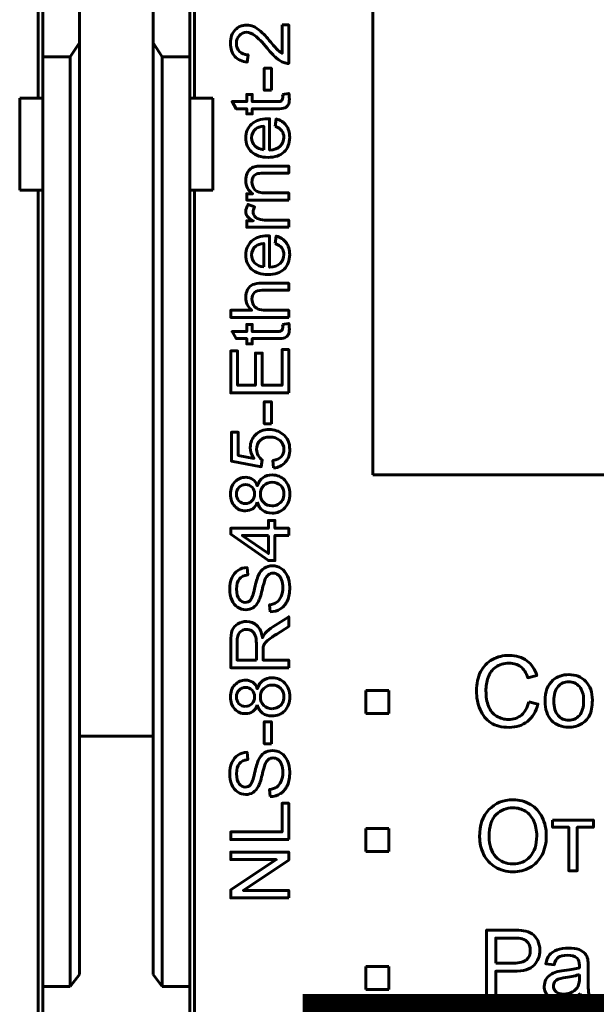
# Model space of a CAD drawing. Header units: millimetres. Extents: x -13 to 39, y -19 to 89.
# Tile 5 of 15: x 14 to 27, y 3 to 24. Entities that reach past the tile are written whole.
import ezdxf

# ---------------------------------------------------------------- set-up
doc = ezdxf.new("R2010")
doc.units = ezdxf.units.MM
doc.linetypes.add('K5LT_BASIC', pattern=[0])

msp = doc.modelspace()

# ---------------------------------------------------------------- linework, layer by layer
at = {"color": 150, "linetype": 'K5LT_BASIC', "lineweight": 60, "true_color": 0x0080ff}
for p, q in [((14.639, 22.438), (14.639, 47.238)), ((18.039, 22.438), (18.039, 47.238)), ((21.918, 14.246), (21.918, 30.956)), ((14.739, 23.338), (14.739, 25.262)), ((15.539, 23.645), (15.539, 25.262)), ((17.139, 23.645), (17.139, 25.262)), ((17.939, 25.262), (17.939, 23.338)), ((15.339, 23.338), (15.539, 23.645)), ((15.539, 3.373), (15.539, 23.645)), ((17.139, 23.645), (17.139, 3.373)), ((17.339, 23.338), (17.139, 23.645)), ((14.739, 22.438), (14.739, 23.338)), ((15.339, 23.338), (14.739, 23.338)), ((15.339, 3.117), (15.339, 23.338)), ((17.339, 3.117), (17.339, 23.338)), ((17.939, 23.338), (17.339, 23.338)), ((17.939, 23.338), (17.939, 22.438)), ((14.739, 22.438), (14.239, 22.438)), ((14.239, 20.438), (14.239, 22.438)), ((14.739, 22.438), (14.739, 20.438)), ((18.439, 22.438), (17.939, 22.438)), ((17.939, 22.438), (17.939, 20.438)), ((18.439, 20.438), (18.439, 22.438)), ((14.739, 20.438), (14.239, 20.438)), ((14.639, 2.412), (14.639, 20.438)), ((14.739, 3.117), (14.739, 20.438)), ((17.939, 20.438), (18.439, 20.438)), ((17.939, 3.117), (17.939, 20.438)), ((18.039, 2.412), (18.039, 20.438)), ((35.301, 14.246), (21.918, 14.246)), ((21.764, 9.551), (22.264, 9.551)), ((21.764, 9.051), (21.764, 9.551)), ((22.264, 9.551), (22.264, 9.051)), ((22.264, 9.051), (21.764, 9.051)), ((15.539, 8.557), (17.139, 8.557)), ((21.764, 6.551), (22.264, 6.551)), ((21.764, 6.051), (21.764, 6.551)), ((22.264, 6.551), (22.264, 6.051)), ((22.264, 6.051), (21.764, 6.051)), ((21.764, 3.551), (22.264, 3.551)), ((21.764, 3.051), (21.764, 3.551)), ((22.264, 3.551), (22.264, 3.051)), ((15.339, 3.117), (15.539, 3.373)), ((17.139, 3.373), (17.339, 3.117)), ((15.339, 3.117), (14.739, 3.117)), ((14.739, 2.412), (14.739, 3.117)), ((17.339, 3.117), (17.939, 3.117)), ((17.939, 2.412), (17.939, 3.117)), ((22.264, 3.051), (21.764, 3.051))]:
    msp.add_line(p, q, dxfattribs=at)
at = {"color": 150, "linetype": 'K5LT_BASIC', "true_color": 0x0080ff, "const_width": 0.6}
msp.add_lwpolyline([(20.69, -1.499), (34.589, -1.499), (34.589, 2.649), (20.69, 2.649)], close=True, dxfattribs=at)
at = {"color": 150, "linetype": 'K5LT_BASIC', "lineweight": 60, "true_color": 0x0080ff}
for points, knots in [([(19.944, 24.03), (19.944, 24.03), (20.092, 24.03), (20.092, 24.03), (20.092, 23.194), (20.092, 23.194), (20.055, 23.193), (20.019, 23.199), (19.984, 23.212), (19.927, 23.234), (19.871, 23.268), (19.816, 23.316), (19.761, 23.363), (19.698, 23.43), (19.626, 23.518), (19.513, 23.655), (19.424, 23.748), (19.358, 23.796), (19.292, 23.845), (19.23, 23.87), (19.171, 23.87), (19.11, 23.87), (19.058, 23.848), (19.016, 23.804), (18.974, 23.759), (18.952, 23.702), (18.952, 23.631), (18.952, 23.556), (18.975, 23.496), (19.019, 23.451), (19.064, 23.406), (19.126, 23.383), (19.205, 23.383), (19.205, 23.383), (19.189, 23.224), (19.189, 23.224), (19.07, 23.235), (18.98, 23.276), (18.917, 23.347), (18.855, 23.419), (18.824, 23.514), (18.824, 23.634), (18.824, 23.756), (18.857, 23.852), (18.925, 23.922), (18.992, 23.993), (19.075, 24.028), (19.175, 24.028), (19.225, 24.028), (19.275, 24.018), (19.324, 23.997), (19.373, 23.977), (19.424, 23.942), (19.478, 23.894), (19.532, 23.846), (19.607, 23.766), (19.701, 23.655), (19.779, 23.562), (19.832, 23.502), (19.86, 23.476), (19.888, 23.449), (19.916, 23.428), (19.944, 23.41), (19.944, 23.41), (19.944, 24.03), (19.944, 24.03)], [0, 0, 0, 0, 0.045455, 0.045455, 0.090909, 0.090909, 0.090909, 0.136364, 0.136364, 0.136364, 0.181818, 0.181818, 0.181818, 0.227273, 0.227273, 0.227273, 0.272727, 0.272727, 0.272727, 0.318182, 0.318182, 0.318182, 0.363636, 0.363636, 0.363636, 0.409091, 0.409091, 0.409091, 0.454545, 0.454545, 0.454545, 0.5, 0.5, 0.5, 0.545455, 0.545455, 0.545455, 0.590909, 0.590909, 0.590909, 0.636364, 0.636364, 0.636364, 0.681818, 0.681818, 0.681818, 0.727273, 0.727273, 0.727273, 0.772727, 0.772727, 0.772727, 0.818182, 0.818182, 0.818182, 0.863636, 0.863636, 0.863636, 0.909091, 0.909091, 0.909091, 0.954545, 0.954545, 0.954545, 1, 1, 1, 1]), ([(19.713, 22.61), (19.713, 22.61), (19.557, 22.61), (19.557, 22.61), (19.557, 23.09), (19.557, 23.09), (19.713, 23.09), (19.713, 23.09), (19.713, 22.61), (19.713, 22.61)], [0, 0, 0, 0, 0.25, 0.25, 0.5, 0.5, 0.75, 0.75, 1, 1, 1, 1]), ([(19.953, 22.519), (19.953, 22.519), (20.09, 22.54), (20.09, 22.54), (20.1, 22.496), (20.104, 22.457), (20.104, 22.423), (20.104, 22.367), (20.095, 22.324), (20.078, 22.292), (20.06, 22.262), (20.036, 22.24), (20.007, 22.227), (19.978, 22.214), (19.917, 22.208), (19.824, 22.208), (19.824, 22.208), (19.296, 22.208), (19.296, 22.208), (19.296, 22.094), (19.296, 22.094), (19.176, 22.094), (19.176, 22.094), (19.176, 22.208), (19.176, 22.208), (18.95, 22.208), (18.95, 22.208), (18.857, 22.364), (18.857, 22.364), (19.176, 22.364), (19.176, 22.364), (19.176, 22.519), (19.176, 22.519), (19.296, 22.519), (19.296, 22.519), (19.296, 22.364), (19.296, 22.364), (19.833, 22.364), (19.833, 22.364), (19.877, 22.364), (19.906, 22.366), (19.918, 22.372), (19.931, 22.377), (19.941, 22.386), (19.948, 22.398), (19.956, 22.411), (19.96, 22.428), (19.96, 22.451), (19.96, 22.468), (19.958, 22.491), (19.953, 22.519)], [0, 0, 0, 0, 0.05, 0.05, 0.05, 0.1, 0.1, 0.1, 0.15, 0.15, 0.15, 0.2, 0.2, 0.2, 0.25, 0.25, 0.25, 0.3, 0.3, 0.35, 0.35, 0.4, 0.4, 0.45, 0.45, 0.5, 0.5, 0.55, 0.55, 0.6, 0.6, 0.65, 0.65, 0.7, 0.7, 0.75, 0.75, 0.8, 0.8, 0.8, 0.85, 0.85, 0.85, 0.9, 0.9, 0.9, 0.95, 0.95, 0.95, 1, 1, 1, 1]), ([(19.796, 21.825), (19.796, 21.825), (19.817, 21.986), (19.817, 21.986), (19.91, 21.961), (19.983, 21.914), (20.034, 21.846), (20.085, 21.778), (20.111, 21.691), (20.111, 21.585), (20.111, 21.451), (20.07, 21.345), (19.988, 21.267), (19.906, 21.189), (19.79, 21.15), (19.642, 21.15), (19.488, 21.15), (19.369, 21.189), (19.284, 21.268), (19.199, 21.347), (19.157, 21.45), (19.157, 21.576), (19.157, 21.698), (19.199, 21.798), (19.365, 21.952), (19.482, 21.991), (19.633, 21.991), (19.642, 21.991), (19.656, 21.991), (19.674, 21.99), (19.674, 21.99), (19.674, 21.308), (19.674, 21.308), (19.774, 21.314), (19.851, 21.343), (19.904, 21.394), (19.958, 21.445), (19.984, 21.508), (19.984, 21.585), (19.984, 21.641), (19.969, 21.69), (19.939, 21.73), (19.909, 21.77), (19.861, 21.802), (19.796, 21.825)], [0, 0, 0, 0, 0.066667, 0.066667, 0.066667, 0.133333, 0.133333, 0.133333, 0.2, 0.2, 0.2, 0.266667, 0.266667, 0.266667, 0.333333, 0.333333, 0.333333, 0.4, 0.4, 0.4, 0.466667, 0.466667, 0.466667, 0.533333, 0.533333, 0.6, 0.6, 0.6, 0.666667, 0.666667, 0.666667, 0.733333, 0.733333, 0.733333, 0.8, 0.8, 0.8, 0.866667, 0.866667, 0.866667, 0.933333, 0.933333, 0.933333, 1, 1, 1, 1]), ([(19.547, 21.317), (19.547, 21.317), (19.547, 21.827), (19.547, 21.827), (19.47, 21.82), (19.412, 21.801), (19.374, 21.769), (19.314, 21.719), (19.284, 21.655), (19.284, 21.577), (19.284, 21.506), (19.308, 21.446), (19.356, 21.398), (19.403, 21.349), (19.467, 21.323), (19.547, 21.317)], [0, 0, 0, 0, 0.2, 0.2, 0.2, 0.4, 0.4, 0.4, 0.6, 0.6, 0.6, 0.8, 0.8, 0.8, 1, 1, 1, 1]), ([(20.092, 20.22), (20.092, 20.22), (19.176, 20.22), (19.176, 20.22), (19.176, 20.359), (19.176, 20.359), (19.306, 20.359), (19.306, 20.359), (19.207, 20.426), (19.157, 20.523), (19.157, 20.65), (19.157, 20.705), (19.167, 20.756), (19.206, 20.848), (19.233, 20.883), (19.265, 20.906), (19.297, 20.929), (19.335, 20.945), (19.379, 20.954), (19.408, 20.96), (19.458, 20.962), (19.53, 20.962), (19.53, 20.962), (20.092, 20.962), (20.092, 20.962), (20.092, 20.807), (20.092, 20.807), (19.536, 20.807), (19.536, 20.807), (19.473, 20.807), (19.425, 20.801), (19.394, 20.789), (19.363, 20.777), (19.338, 20.756), (19.319, 20.725), (19.301, 20.695), (19.291, 20.658), (19.291, 20.617), (19.291, 20.551), (19.312, 20.495), (19.354, 20.447), (19.396, 20.399), (19.475, 20.375), (19.592, 20.375), (19.592, 20.375), (20.092, 20.375), (20.092, 20.375), (20.092, 20.22), (20.092, 20.22)], [0, 0, 0, 0, 0.055556, 0.055556, 0.111111, 0.111111, 0.166667, 0.166667, 0.166667, 0.222222, 0.222222, 0.222222, 0.277778, 0.277778, 0.333333, 0.333333, 0.333333, 0.388889, 0.388889, 0.388889, 0.444444, 0.444444, 0.444444, 0.5, 0.5, 0.555556, 0.555556, 0.611111, 0.611111, 0.611111, 0.666667, 0.666667, 0.666667, 0.722222, 0.722222, 0.722222, 0.777778, 0.777778, 0.777778, 0.833333, 0.833333, 0.833333, 0.888889, 0.888889, 0.888889, 0.944444, 0.944444, 1, 1, 1, 1]), ([(20.092, 19.631), (20.092, 19.631), (19.176, 19.631), (19.176, 19.631), (19.176, 19.77), (19.176, 19.77), (19.317, 19.77), (19.317, 19.77), (19.252, 19.806), (19.209, 19.839), (19.188, 19.869), (19.167, 19.899), (19.157, 19.932), (19.157, 19.968), (19.157, 20.021), (19.174, 20.074), (19.206, 20.128), (19.206, 20.128), (19.349, 20.073), (19.349, 20.073), (19.328, 20.035), (19.318, 19.998), (19.318, 19.96), (19.318, 19.926), (19.328, 19.896), (19.348, 19.869), (19.368, 19.842), (19.397, 19.823), (19.433, 19.812), (19.488, 19.794), (19.548, 19.786), (19.614, 19.786), (19.614, 19.786), (20.092, 19.786), (20.092, 19.786), (20.092, 19.631), (20.092, 19.631)], [0, 0, 0, 0, 0.076923, 0.076923, 0.153846, 0.153846, 0.230769, 0.230769, 0.230769, 0.307692, 0.307692, 0.307692, 0.384615, 0.384615, 0.384615, 0.461538, 0.461538, 0.461538, 0.538462, 0.538462, 0.538462, 0.615385, 0.615385, 0.615385, 0.692308, 0.692308, 0.692308, 0.769231, 0.769231, 0.769231, 0.846154, 0.846154, 0.846154, 0.923077, 0.923077, 1, 1, 1, 1]), ([(19.796, 19.276), (19.796, 19.276), (19.817, 19.436), (19.817, 19.436), (19.91, 19.411), (19.983, 19.365), (20.034, 19.296), (20.085, 19.228), (20.111, 19.141), (20.111, 19.035), (20.111, 18.902), (20.07, 18.796), (19.988, 18.718), (19.906, 18.639), (19.79, 18.6), (19.642, 18.6), (19.488, 18.6), (19.369, 18.64), (19.284, 18.719), (19.199, 18.798), (19.157, 18.9), (19.157, 19.027), (19.157, 19.149), (19.199, 19.248), (19.365, 19.403), (19.482, 19.442), (19.633, 19.442), (19.642, 19.442), (19.656, 19.441), (19.674, 19.441), (19.674, 19.441), (19.674, 18.759), (19.674, 18.759), (19.774, 18.765), (19.851, 18.793), (19.904, 18.844), (19.958, 18.895), (19.984, 18.959), (19.984, 19.035), (19.984, 19.092), (19.969, 19.14), (19.939, 19.18), (19.909, 19.221), (19.861, 19.252), (19.796, 19.276)], [0, 0, 0, 0, 0.066667, 0.066667, 0.066667, 0.133333, 0.133333, 0.133333, 0.2, 0.2, 0.2, 0.266667, 0.266667, 0.266667, 0.333333, 0.333333, 0.333333, 0.4, 0.4, 0.4, 0.466667, 0.466667, 0.466667, 0.533333, 0.533333, 0.6, 0.6, 0.6, 0.666667, 0.666667, 0.666667, 0.733333, 0.733333, 0.733333, 0.8, 0.8, 0.8, 0.866667, 0.866667, 0.866667, 0.933333, 0.933333, 0.933333, 1, 1, 1, 1]), ([(19.547, 18.768), (19.547, 18.768), (19.547, 19.278), (19.547, 19.278), (19.47, 19.271), (19.412, 19.251), (19.374, 19.219), (19.314, 19.17), (19.284, 19.106), (19.284, 19.027), (19.284, 18.956), (19.308, 18.897), (19.356, 18.848), (19.403, 18.8), (19.467, 18.773), (19.547, 18.768)], [0, 0, 0, 0, 0.2, 0.2, 0.2, 0.4, 0.4, 0.4, 0.6, 0.6, 0.6, 0.8, 0.8, 0.8, 1, 1, 1, 1]), ([(20.092, 17.67), (20.092, 17.67), (18.829, 17.67), (18.829, 17.67), (18.829, 17.826), (18.829, 17.826), (19.283, 17.826), (19.283, 17.826), (19.199, 17.898), (19.157, 17.989), (19.157, 18.099), (19.157, 18.166), (19.17, 18.224), (19.197, 18.274), (19.224, 18.324), (19.261, 18.36), (19.308, 18.381), (19.355, 18.402), (19.423, 18.413), (19.513, 18.413), (19.513, 18.413), (20.092, 18.413), (20.092, 18.413), (20.092, 18.258), (20.092, 18.258), (19.513, 18.258), (19.513, 18.258), (19.436, 18.258), (19.379, 18.241), (19.344, 18.208), (19.309, 18.174), (19.291, 18.127), (19.291, 18.066), (19.291, 18.021), (19.303, 17.978), (19.327, 17.937), (19.351, 17.897), (19.383, 17.869), (19.424, 17.851), (19.464, 17.834), (19.52, 17.826), (19.592, 17.826), (19.592, 17.826), (20.092, 17.826), (20.092, 17.826), (20.092, 17.67), (20.092, 17.67)], [0, 0, 0, 0, 0.058824, 0.058824, 0.117647, 0.117647, 0.176471, 0.176471, 0.176471, 0.235294, 0.235294, 0.235294, 0.294118, 0.294118, 0.294118, 0.352941, 0.352941, 0.352941, 0.411765, 0.411765, 0.411765, 0.470588, 0.470588, 0.529412, 0.529412, 0.588235, 0.588235, 0.588235, 0.647059, 0.647059, 0.647059, 0.705882, 0.705882, 0.705882, 0.764706, 0.764706, 0.764706, 0.823529, 0.823529, 0.823529, 0.882353, 0.882353, 0.882353, 0.941176, 0.941176, 1, 1, 1, 1]), ([(19.953, 17.517), (19.953, 17.517), (20.09, 17.538), (20.09, 17.538), (20.1, 17.495), (20.104, 17.456), (20.104, 17.422), (20.104, 17.366), (20.095, 17.322), (20.078, 17.291), (20.06, 17.26), (20.036, 17.238), (20.007, 17.226), (19.978, 17.213), (19.917, 17.207), (19.824, 17.207), (19.824, 17.207), (19.296, 17.207), (19.296, 17.207), (19.296, 17.092), (19.296, 17.092), (19.176, 17.092), (19.176, 17.092), (19.176, 17.207), (19.176, 17.207), (18.95, 17.207), (18.95, 17.207), (18.857, 17.362), (18.857, 17.362), (19.176, 17.362), (19.176, 17.362), (19.176, 17.517), (19.176, 17.517), (19.296, 17.517), (19.296, 17.517), (19.296, 17.362), (19.296, 17.362), (19.833, 17.362), (19.833, 17.362), (19.877, 17.362), (19.906, 17.365), (19.918, 17.37), (19.931, 17.376), (19.941, 17.384), (19.948, 17.397), (19.956, 17.409), (19.96, 17.427), (19.96, 17.45), (19.96, 17.467), (19.958, 17.489), (19.953, 17.517)], [0, 0, 0, 0, 0.05, 0.05, 0.05, 0.1, 0.1, 0.1, 0.15, 0.15, 0.15, 0.2, 0.2, 0.2, 0.25, 0.25, 0.25, 0.3, 0.3, 0.35, 0.35, 0.4, 0.4, 0.45, 0.45, 0.5, 0.5, 0.55, 0.55, 0.6, 0.6, 0.65, 0.65, 0.7, 0.7, 0.75, 0.75, 0.8, 0.8, 0.8, 0.85, 0.85, 0.85, 0.9, 0.9, 0.9, 0.95, 0.95, 0.95, 1, 1, 1, 1]), ([(20.092, 16.027), (20.092, 16.027), (18.829, 16.027), (18.829, 16.027), (18.829, 16.939), (18.829, 16.939), (18.977, 16.939), (18.977, 16.939), (18.977, 16.194), (18.977, 16.194), (19.365, 16.194), (19.365, 16.194), (19.365, 16.891), (19.365, 16.891), (19.513, 16.891), (19.513, 16.891), (19.513, 16.194), (19.513, 16.194), (19.944, 16.194), (19.944, 16.194), (19.944, 16.969), (19.944, 16.969), (20.092, 16.969), (20.092, 16.969), (20.092, 16.027), (20.092, 16.027)], [0, 0, 0, 0, 0.083333, 0.083333, 0.166667, 0.166667, 0.25, 0.25, 0.333333, 0.333333, 0.416667, 0.416667, 0.5, 0.5, 0.583333, 0.583333, 0.666667, 0.666667, 0.75, 0.75, 0.833333, 0.833333, 0.916667, 0.916667, 1, 1, 1, 1]), ([(19.713, 15.355), (19.713, 15.355), (19.557, 15.355), (19.557, 15.355), (19.557, 15.835), (19.557, 15.835), (19.713, 15.835), (19.713, 15.835), (19.713, 15.355), (19.713, 15.355)], [0, 0, 0, 0, 0.25, 0.25, 0.5, 0.5, 0.75, 0.75, 1, 1, 1, 1]), ([(19.76, 14.393), (19.76, 14.393), (19.748, 14.555), (19.748, 14.555), (19.827, 14.567), (19.886, 14.595), (19.926, 14.639), (19.966, 14.682), (19.986, 14.736), (19.986, 14.798), (19.986, 14.874), (19.958, 14.937), (19.902, 14.988), (19.845, 15.04), (19.771, 15.065), (19.678, 15.065), (19.589, 15.065), (19.52, 15.041), (19.468, 14.992), (19.417, 14.943), (19.392, 14.878), (19.392, 14.797), (19.392, 14.747), (19.403, 14.702), (19.426, 14.662), (19.449, 14.622), (19.479, 14.591), (19.515, 14.568), (19.515, 14.568), (19.494, 14.421), (19.494, 14.421), (18.845, 14.543), (18.845, 14.543), (18.845, 15.169), (18.845, 15.169), (18.993, 15.169), (18.993, 15.169), (18.993, 14.667), (18.993, 14.667), (19.334, 14.6), (19.334, 14.6), (19.281, 14.675), (19.254, 14.754), (19.254, 14.837), (19.254, 14.947), (19.292, 15.04), (19.369, 15.116), (19.445, 15.191), (19.543, 15.229), (19.663, 15.229), (19.778, 15.229), (19.876, 15.196), (19.96, 15.13), (20.062, 15.049), (20.113, 14.938), (20.113, 14.798), (20.113, 14.684), (20.081, 14.59), (20.016, 14.517), (19.952, 14.445), (19.867, 14.403), (19.76, 14.393)], [0, 0, 0, 0, 0.045455, 0.045455, 0.045455, 0.090909, 0.090909, 0.090909, 0.136364, 0.136364, 0.136364, 0.181818, 0.181818, 0.181818, 0.227273, 0.227273, 0.227273, 0.272727, 0.272727, 0.272727, 0.318182, 0.318182, 0.318182, 0.363636, 0.363636, 0.363636, 0.409091, 0.409091, 0.409091, 0.454545, 0.454545, 0.5, 0.5, 0.545455, 0.545455, 0.590909, 0.590909, 0.636364, 0.636364, 0.681818, 0.681818, 0.681818, 0.727273, 0.727273, 0.727273, 0.772727, 0.772727, 0.772727, 0.818182, 0.818182, 0.818182, 0.863636, 0.863636, 0.863636, 0.909091, 0.909091, 0.909091, 0.954545, 0.954545, 0.954545, 1, 1, 1, 1]), ([(19.407, 13.651), (19.384, 13.587), (19.35, 13.539), (19.306, 13.508), (19.263, 13.477), (19.21, 13.462), (19.149, 13.462), (19.057, 13.462), (18.98, 13.494), (18.918, 13.56), (18.855, 13.626), (18.824, 13.714), (18.824, 13.824), (18.824, 13.934), (18.856, 14.022), (18.984, 14.156), (19.062, 14.19), (19.154, 14.19), (19.212, 14.19), (19.264, 14.175), (19.307, 14.144), (19.35, 14.114), (19.384, 14.067), (19.407, 14.005), (19.433, 14.082), (19.473, 14.14), (19.53, 14.181), (19.586, 14.221), (19.653, 14.241), (19.731, 14.241), (19.839, 14.241), (19.929, 14.203), (20.003, 14.127), (20.076, 14.05), (20.113, 13.95), (20.113, 13.826), (20.113, 13.701), (20.076, 13.601), (20.003, 13.525), (19.929, 13.449), (19.837, 13.41), (19.727, 13.41), (19.645, 13.41), (19.576, 13.431), (19.52, 13.473), (19.465, 13.515), (19.427, 13.574), (19.407, 13.651)], [0, 0, 0, 0, 0.0625, 0.0625, 0.0625, 0.125, 0.125, 0.125, 0.1875, 0.1875, 0.1875, 0.25, 0.25, 0.25, 0.3125, 0.3125, 0.375, 0.375, 0.375, 0.4375, 0.4375, 0.4375, 0.5, 0.5, 0.5, 0.5625, 0.5625, 0.5625, 0.625, 0.625, 0.625, 0.6875, 0.6875, 0.6875, 0.75, 0.75, 0.75, 0.8125, 0.8125, 0.8125, 0.875, 0.875, 0.875, 0.9375, 0.9375, 0.9375, 1, 1, 1, 1]), ([(19.144, 13.62), (19.204, 13.62), (19.253, 13.639), (19.291, 13.677), (19.328, 13.716), (19.348, 13.766), (19.348, 13.828), (19.348, 13.888), (19.329, 13.937), (19.254, 14.012), (19.207, 14.031), (19.153, 14.031), (19.096, 14.031), (19.048, 14.012), (19.009, 13.973), (18.97, 13.934), (18.951, 13.885), (18.951, 13.826), (18.951, 13.766), (18.97, 13.717), (19.008, 13.678), (19.046, 13.64), (19.091, 13.62), (19.144, 13.62)], [0, 0, 0, 0, 0.125, 0.125, 0.125, 0.25, 0.25, 0.25, 0.375, 0.375, 0.5, 0.5, 0.5, 0.625, 0.625, 0.625, 0.75, 0.75, 0.75, 0.875, 0.875, 0.875, 1, 1, 1, 1]), ([(19.728, 13.569), (19.772, 13.569), (19.815, 13.579), (19.856, 13.6), (19.897, 13.621), (19.929, 13.652), (19.952, 13.693), (19.975, 13.735), (19.986, 13.78), (19.986, 13.827), (19.986, 13.902), (19.962, 13.963), (19.915, 14.011), (19.867, 14.059), (19.806, 14.082), (19.733, 14.082), (19.658, 14.082), (19.597, 14.058), (19.548, 14.009), (19.499, 13.959), (19.475, 13.897), (19.475, 13.822), (19.475, 13.748), (19.499, 13.688), (19.547, 13.641), (19.595, 13.593), (19.655, 13.569), (19.728, 13.569)], [0, 0, 0, 0, 0.111111, 0.111111, 0.111111, 0.222222, 0.222222, 0.222222, 0.333333, 0.333333, 0.333333, 0.444444, 0.444444, 0.444444, 0.555556, 0.555556, 0.555556, 0.666667, 0.666667, 0.666667, 0.777778, 0.777778, 0.777778, 0.888889, 0.888889, 0.888889, 1, 1, 1, 1]), ([(20.092, 12.927), (20.092, 12.927), (19.79, 12.927), (19.79, 12.927), (19.79, 12.378), (19.79, 12.378), (19.647, 12.378), (19.647, 12.378), (18.829, 12.955), (18.829, 12.955), (18.829, 13.082), (18.829, 13.082), (19.647, 13.082), (19.647, 13.082), (19.647, 13.253), (19.647, 13.253), (19.79, 13.253), (19.79, 13.253), (19.79, 13.082), (19.79, 13.082), (20.092, 13.082), (20.092, 13.082), (20.092, 12.927), (20.092, 12.927)], [0, 0, 0, 0, 0.090909, 0.090909, 0.181818, 0.181818, 0.272727, 0.272727, 0.363636, 0.363636, 0.454545, 0.454545, 0.545455, 0.545455, 0.636364, 0.636364, 0.727273, 0.727273, 0.818182, 0.818182, 0.909091, 0.909091, 1, 1, 1, 1]), ([(19.647, 12.927), (19.647, 12.927), (19.079, 12.927), (19.079, 12.927), (19.647, 12.531), (19.647, 12.531), (19.647, 12.927), (19.647, 12.927)], [0, 0, 0, 0, 0.333333, 0.333333, 0.666667, 0.666667, 1, 1, 1, 1]), ([(19.686, 11.262), (19.686, 11.262), (19.672, 11.419), (19.672, 11.419), (19.736, 11.426), (19.788, 11.443), (19.829, 11.471), (19.869, 11.498), (19.902, 11.54), (19.927, 11.598), (19.952, 11.655), (19.965, 11.72), (19.965, 11.791), (19.965, 11.855), (19.956, 11.911), (19.917, 12.009), (19.891, 12.045), (19.825, 12.093), (19.789, 12.105), (19.75, 12.105), (19.71, 12.105), (19.676, 12.093), (19.646, 12.07), (19.617, 12.048), (19.592, 12.01), (19.572, 11.957), (19.559, 11.923), (19.538, 11.848), (19.483, 11.616), (19.456, 11.535), (19.432, 11.488), (19.4, 11.428), (19.361, 11.383), (19.314, 11.354), (19.267, 11.324), (19.214, 11.309), (19.156, 11.309), (19.092, 11.309), (19.033, 11.328), (18.977, 11.364), (18.922, 11.4), (18.88, 11.452), (18.851, 11.522), (18.822, 11.592), (18.808, 11.669), (18.808, 11.754), (18.808, 11.847), (18.823, 11.93), (18.853, 12.001), (18.883, 12.073), (18.927, 12.128), (18.986, 12.166), (19.045, 12.205), (19.111, 12.225), (19.185, 12.228), (19.185, 12.228), (19.198, 12.068), (19.198, 12.068), (19.118, 12.059), (19.058, 12.03), (19.017, 11.98), (18.976, 11.931), (18.956, 11.857), (18.956, 11.76), (18.956, 11.659), (18.975, 11.585), (19.012, 11.539), (19.049, 11.493), (19.093, 11.47), (19.146, 11.47), (19.191, 11.47), (19.228, 11.486), (19.258, 11.519), (19.287, 11.551), (19.317, 11.635), (19.348, 11.771), (19.378, 11.907), (19.405, 12), (19.428, 12.05), (19.462, 12.124), (19.505, 12.178), (19.557, 12.213), (19.608, 12.248), (19.668, 12.265), (19.736, 12.265), (19.803, 12.265), (19.866, 12.246), (19.985, 12.169), (20.031, 12.114), (20.064, 12.042), (20.097, 11.97), (20.113, 11.889), (20.113, 11.799), (20.113, 11.685), (20.096, 11.589), (20.063, 11.512), (20.03, 11.435), (19.98, 11.375), (19.913, 11.331), (19.846, 11.287), (19.771, 11.264), (19.686, 11.262)], [0, 0, 0, 0, 0.028571, 0.028571, 0.028571, 0.057143, 0.057143, 0.057143, 0.085714, 0.085714, 0.085714, 0.114286, 0.114286, 0.114286, 0.142857, 0.142857, 0.171429, 0.171429, 0.2, 0.2, 0.2, 0.228571, 0.228571, 0.228571, 0.257143, 0.257143, 0.257143, 0.285714, 0.285714, 0.314286, 0.314286, 0.314286, 0.342857, 0.342857, 0.342857, 0.371429, 0.371429, 0.371429, 0.4, 0.4, 0.4, 0.428571, 0.428571, 0.428571, 0.457143, 0.457143, 0.457143, 0.485714, 0.485714, 0.485714, 0.514286, 0.514286, 0.514286, 0.542857, 0.542857, 0.542857, 0.571429, 0.571429, 0.571429, 0.6, 0.6, 0.6, 0.628571, 0.628571, 0.628571, 0.657143, 0.657143, 0.657143, 0.685714, 0.685714, 0.685714, 0.714286, 0.714286, 0.714286, 0.742857, 0.742857, 0.742857, 0.771429, 0.771429, 0.771429, 0.8, 0.8, 0.8, 0.828571, 0.828571, 0.828571, 0.857143, 0.857143, 0.885714, 0.885714, 0.885714, 0.914286, 0.914286, 0.914286, 0.942857, 0.942857, 0.942857, 0.971429, 0.971429, 0.971429, 1, 1, 1, 1]), ([(20.092, 10.046), (20.092, 10.046), (18.829, 10.046), (18.829, 10.046), (18.829, 10.606), (18.829, 10.606), (18.829, 10.718), (18.84, 10.804), (18.863, 10.862), (18.886, 10.921), (18.926, 10.968), (18.983, 11.003), (19.041, 11.038), (19.104, 11.055), (19.173, 11.055), (19.263, 11.055), (19.338, 11.026), (19.4, 10.968), (19.461, 10.91), (19.5, 10.821), (19.517, 10.7), (19.538, 10.744), (19.559, 10.778), (19.58, 10.8), (19.625, 10.849), (19.681, 10.895), (19.748, 10.939), (19.748, 10.939), (20.092, 11.157), (20.092, 11.157), (20.092, 10.948), (20.092, 10.948), (19.829, 10.781), (19.829, 10.781), (19.753, 10.733), (19.695, 10.693), (19.655, 10.661), (19.615, 10.629), (19.587, 10.601), (19.57, 10.576), (19.555, 10.551), (19.543, 10.526), (19.537, 10.5), (19.533, 10.481), (19.531, 10.45), (19.531, 10.407), (19.531, 10.407), (19.531, 10.214), (19.531, 10.214), (20.092, 10.214), (20.092, 10.214), (20.092, 10.046), (20.092, 10.046)], [0, 0, 0, 0, 0.052632, 0.052632, 0.105263, 0.105263, 0.105263, 0.157895, 0.157895, 0.157895, 0.210526, 0.210526, 0.210526, 0.263158, 0.263158, 0.263158, 0.315789, 0.315789, 0.315789, 0.368421, 0.368421, 0.368421, 0.421053, 0.421053, 0.421053, 0.473684, 0.473684, 0.473684, 0.526316, 0.526316, 0.578947, 0.578947, 0.631579, 0.631579, 0.631579, 0.684211, 0.684211, 0.684211, 0.736842, 0.736842, 0.736842, 0.789474, 0.789474, 0.789474, 0.842105, 0.842105, 0.842105, 0.894737, 0.894737, 0.947368, 0.947368, 1, 1, 1, 1]), ([(19.386, 10.214), (19.386, 10.214), (19.386, 10.572), (19.386, 10.572), (19.386, 10.649), (19.378, 10.708), (19.363, 10.751), (19.347, 10.794), (19.322, 10.827), (19.287, 10.849), (19.252, 10.871), (19.214, 10.882), (19.174, 10.882), (19.114, 10.882), (19.064, 10.861), (19.026, 10.818), (18.987, 10.774), (18.968, 10.706), (18.968, 10.613), (18.968, 10.613), (18.968, 10.214), (18.968, 10.214), (19.386, 10.214), (19.386, 10.214)], [0, 0, 0, 0, 0.125, 0.125, 0.125, 0.25, 0.25, 0.25, 0.375, 0.375, 0.375, 0.5, 0.5, 0.5, 0.625, 0.625, 0.625, 0.75, 0.75, 0.75, 0.875, 0.875, 1, 1, 1, 1]), ([(25.309, 9.308), (25.309, 9.308), (25.511, 9.257), (25.511, 9.257), (25.469, 9.092), (25.393, 8.967), (25.284, 8.881), (25.175, 8.794), (25.042, 8.751), (24.884, 8.751), (24.721, 8.751), (24.588, 8.784), (24.486, 8.851), (24.384, 8.917), (24.306, 9.013), (24.253, 9.139), (24.2, 9.265), (24.173, 9.401), (24.173, 9.545), (24.173, 9.703), (24.203, 9.84), (24.263, 9.958), (24.323, 10.075), (24.409, 10.165), (24.52, 10.226), (24.631, 10.287), (24.754, 10.317), (24.887, 10.317), (25.039, 10.317), (25.166, 10.279), (25.269, 10.201), (25.373, 10.124), (25.445, 10.016), (25.485, 9.876), (25.485, 9.876), (25.288, 9.83), (25.288, 9.83), (25.253, 9.94), (25.202, 10.02), (25.136, 10.07), (25.069, 10.121), (24.985, 10.146), (24.884, 10.146), (24.768, 10.146), (24.67, 10.118), (24.514, 10.006), (24.459, 9.931), (24.428, 9.837), (24.396, 9.743), (24.38, 9.646), (24.38, 9.546), (24.38, 9.418), (24.399, 9.305), (24.436, 9.209), (24.474, 9.113), (24.532, 9.041), (24.69, 8.946), (24.775, 8.922), (24.867, 8.922), (24.98, 8.922), (25.074, 8.955), (25.152, 9.019), (25.229, 9.084), (25.282, 9.18), (25.309, 9.308)], [0, 0, 0, 0, 0.045455, 0.045455, 0.045455, 0.090909, 0.090909, 0.090909, 0.136364, 0.136364, 0.136364, 0.181818, 0.181818, 0.181818, 0.227273, 0.227273, 0.227273, 0.272727, 0.272727, 0.272727, 0.318182, 0.318182, 0.318182, 0.363636, 0.363636, 0.363636, 0.409091, 0.409091, 0.409091, 0.454545, 0.454545, 0.454545, 0.5, 0.5, 0.5, 0.545455, 0.545455, 0.545455, 0.590909, 0.590909, 0.590909, 0.636364, 0.636364, 0.636364, 0.681818, 0.681818, 0.727273, 0.727273, 0.727273, 0.772727, 0.772727, 0.772727, 0.818182, 0.818182, 0.818182, 0.863636, 0.863636, 0.909091, 0.909091, 0.909091, 0.954545, 0.954545, 0.954545, 1, 1, 1, 1]), ([(25.665, 9.325), (25.665, 9.528), (25.722, 9.679), (25.835, 9.776), (25.929, 9.857), (26.045, 9.898), (26.18, 9.898), (26.331, 9.898), (26.455, 9.849), (26.551, 9.75), (26.646, 9.651), (26.694, 9.515), (26.694, 9.341), (26.694, 9.2), (26.673, 9.089), (26.631, 9.008), (26.588, 8.927), (26.527, 8.865), (26.445, 8.82), (26.365, 8.775), (26.276, 8.753), (26.18, 8.753), (26.027, 8.753), (25.902, 8.802), (25.713, 8.999), (25.665, 9.141), (25.665, 9.325)], [0, 0, 0, 0, 0.111111, 0.111111, 0.111111, 0.222222, 0.222222, 0.222222, 0.333333, 0.333333, 0.333333, 0.444444, 0.444444, 0.444444, 0.555556, 0.555556, 0.555556, 0.666667, 0.666667, 0.666667, 0.777778, 0.777778, 0.777778, 0.888889, 0.888889, 1, 1, 1, 1]), ([(19.407, 9.239), (19.384, 9.174), (19.35, 9.127), (19.306, 9.096), (19.263, 9.065), (19.21, 9.049), (19.149, 9.049), (19.057, 9.049), (18.98, 9.082), (18.918, 9.148), (18.855, 9.214), (18.824, 9.302), (18.824, 9.411), (18.824, 9.521), (18.856, 9.61), (18.984, 9.744), (19.062, 9.778), (19.154, 9.778), (19.212, 9.778), (19.264, 9.762), (19.307, 9.732), (19.35, 9.701), (19.384, 9.655), (19.407, 9.592), (19.433, 9.67), (19.473, 9.728), (19.53, 9.768), (19.586, 9.809), (19.653, 9.829), (19.731, 9.829), (19.839, 9.829), (19.929, 9.791), (20.003, 9.715), (20.076, 9.638), (20.113, 9.538), (20.113, 9.413), (20.113, 9.289), (20.076, 9.189), (20.003, 9.112), (19.929, 9.036), (19.837, 8.998), (19.727, 8.998), (19.645, 8.998), (19.576, 9.019), (19.52, 9.061), (19.465, 9.102), (19.427, 9.162), (19.407, 9.239)], [0, 0, 0, 0, 0.0625, 0.0625, 0.0625, 0.125, 0.125, 0.125, 0.1875, 0.1875, 0.1875, 0.25, 0.25, 0.25, 0.3125, 0.3125, 0.375, 0.375, 0.375, 0.4375, 0.4375, 0.4375, 0.5, 0.5, 0.5, 0.5625, 0.5625, 0.5625, 0.625, 0.625, 0.625, 0.6875, 0.6875, 0.6875, 0.75, 0.75, 0.75, 0.8125, 0.8125, 0.8125, 0.875, 0.875, 0.875, 0.9375, 0.9375, 0.9375, 1, 1, 1, 1]), ([(19.728, 9.157), (19.772, 9.157), (19.815, 9.167), (19.856, 9.188), (19.897, 9.208), (19.929, 9.239), (19.952, 9.281), (19.975, 9.323), (19.986, 9.367), (19.986, 9.415), (19.986, 9.489), (19.962, 9.55), (19.915, 9.598), (19.867, 9.646), (19.806, 9.67), (19.733, 9.67), (19.658, 9.67), (19.597, 9.645), (19.548, 9.596), (19.499, 9.547), (19.475, 9.485), (19.475, 9.41), (19.475, 9.336), (19.499, 9.276), (19.547, 9.228), (19.595, 9.181), (19.655, 9.157), (19.728, 9.157)], [0, 0, 0, 0, 0.111111, 0.111111, 0.111111, 0.222222, 0.222222, 0.222222, 0.333333, 0.333333, 0.333333, 0.444444, 0.444444, 0.444444, 0.555556, 0.555556, 0.555556, 0.666667, 0.666667, 0.666667, 0.777778, 0.777778, 0.777778, 0.888889, 0.888889, 0.888889, 1, 1, 1, 1]), ([(25.856, 9.325), (25.856, 9.185), (25.887, 9.08), (25.948, 9.01), (26.01, 8.94), (26.087, 8.905), (26.18, 8.905), (26.273, 8.905), (26.35, 8.94), (26.412, 9.01), (26.473, 9.081), (26.504, 9.187), (26.504, 9.331), (26.504, 9.467), (26.473, 9.569), (26.411, 9.639), (26.349, 9.709), (26.272, 9.743), (26.18, 9.743), (26.087, 9.743), (26.01, 9.709), (25.948, 9.639), (25.887, 9.57), (25.856, 9.465), (25.856, 9.325)], [0, 0, 0, 0, 0.125, 0.125, 0.125, 0.25, 0.25, 0.25, 0.375, 0.375, 0.375, 0.5, 0.5, 0.5, 0.625, 0.625, 0.625, 0.75, 0.75, 0.75, 0.875, 0.875, 0.875, 1, 1, 1, 1]), ([(19.144, 9.208), (19.204, 9.208), (19.253, 9.227), (19.291, 9.265), (19.328, 9.303), (19.348, 9.353), (19.348, 9.415), (19.348, 9.475), (19.329, 9.524), (19.254, 9.6), (19.207, 9.619), (19.153, 9.619), (19.096, 9.619), (19.048, 9.6), (19.009, 9.56), (18.97, 9.522), (18.951, 9.473), (18.951, 9.413), (18.951, 9.354), (18.97, 9.305), (19.008, 9.266), (19.046, 9.227), (19.091, 9.208), (19.144, 9.208)], [0, 0, 0, 0, 0.125, 0.125, 0.125, 0.25, 0.25, 0.25, 0.375, 0.375, 0.5, 0.5, 0.5, 0.625, 0.625, 0.625, 0.75, 0.75, 0.75, 0.875, 0.875, 0.875, 1, 1, 1, 1]), ([(19.713, 8.393), (19.713, 8.393), (19.557, 8.393), (19.557, 8.393), (19.557, 8.873), (19.557, 8.873), (19.713, 8.873), (19.713, 8.873), (19.713, 8.393), (19.713, 8.393)], [0, 0, 0, 0, 0.25, 0.25, 0.5, 0.5, 0.75, 0.75, 1, 1, 1, 1]), ([(19.686, 7.243), (19.686, 7.243), (19.672, 7.4), (19.672, 7.4), (19.736, 7.407), (19.788, 7.425), (19.829, 7.452), (19.869, 7.479), (19.902, 7.522), (19.927, 7.579), (19.952, 7.636), (19.965, 7.701), (19.965, 7.773), (19.965, 7.837), (19.956, 7.893), (19.917, 7.99), (19.891, 8.026), (19.825, 8.074), (19.789, 8.086), (19.75, 8.086), (19.71, 8.086), (19.676, 8.075), (19.646, 8.052), (19.617, 8.029), (19.592, 7.991), (19.572, 7.938), (19.559, 7.904), (19.538, 7.829), (19.483, 7.597), (19.456, 7.516), (19.432, 7.469), (19.4, 7.409), (19.361, 7.364), (19.314, 7.335), (19.267, 7.305), (19.214, 7.291), (19.156, 7.291), (19.092, 7.291), (19.033, 7.309), (18.977, 7.345), (18.922, 7.381), (18.88, 7.434), (18.851, 7.503), (18.822, 7.573), (18.808, 7.65), (18.808, 7.735), (18.808, 7.829), (18.823, 7.911), (18.853, 7.983), (18.883, 8.054), (18.927, 8.109), (18.986, 8.148), (19.045, 8.186), (19.111, 8.207), (19.185, 8.21), (19.185, 8.21), (19.198, 8.049), (19.198, 8.049), (19.118, 8.041), (19.058, 8.011), (19.017, 7.962), (18.976, 7.912), (18.956, 7.839), (18.956, 7.742), (18.956, 7.64), (18.975, 7.567), (19.012, 7.521), (19.049, 7.474), (19.093, 7.451), (19.146, 7.451), (19.191, 7.451), (19.228, 7.468), (19.258, 7.5), (19.287, 7.533), (19.317, 7.616), (19.348, 7.752), (19.378, 7.888), (19.405, 7.981), (19.428, 8.032), (19.462, 8.105), (19.505, 8.159), (19.557, 8.194), (19.608, 8.229), (19.668, 8.247), (19.736, 8.247), (19.803, 8.247), (19.866, 8.228), (19.985, 8.151), (20.031, 8.096), (20.064, 8.024), (20.097, 7.951), (20.113, 7.871), (20.113, 7.78), (20.113, 7.666), (20.096, 7.571), (20.063, 7.494), (20.03, 7.416), (19.98, 7.356), (19.913, 7.312), (19.846, 7.268), (19.771, 7.245), (19.686, 7.243)], [0, 0, 0, 0, 0.028571, 0.028571, 0.028571, 0.057143, 0.057143, 0.057143, 0.085714, 0.085714, 0.085714, 0.114286, 0.114286, 0.114286, 0.142857, 0.142857, 0.171429, 0.171429, 0.2, 0.2, 0.2, 0.228571, 0.228571, 0.228571, 0.257143, 0.257143, 0.257143, 0.285714, 0.285714, 0.314286, 0.314286, 0.314286, 0.342857, 0.342857, 0.342857, 0.371429, 0.371429, 0.371429, 0.4, 0.4, 0.4, 0.428571, 0.428571, 0.428571, 0.457143, 0.457143, 0.457143, 0.485714, 0.485714, 0.485714, 0.514286, 0.514286, 0.514286, 0.542857, 0.542857, 0.542857, 0.571429, 0.571429, 0.571429, 0.6, 0.6, 0.6, 0.628571, 0.628571, 0.628571, 0.657143, 0.657143, 0.657143, 0.685714, 0.685714, 0.685714, 0.714286, 0.714286, 0.714286, 0.742857, 0.742857, 0.742857, 0.771429, 0.771429, 0.771429, 0.8, 0.8, 0.8, 0.828571, 0.828571, 0.828571, 0.857143, 0.857143, 0.885714, 0.885714, 0.885714, 0.914286, 0.914286, 0.914286, 0.942857, 0.942857, 0.942857, 0.971429, 0.971429, 0.971429, 1, 1, 1, 1]), ([(20.092, 6.31), (20.092, 6.31), (18.829, 6.31), (18.829, 6.31), (18.829, 6.477), (18.829, 6.477), (19.944, 6.477), (19.944, 6.477), (19.944, 7.098), (19.944, 7.098), (20.092, 7.098), (20.092, 7.098), (20.092, 6.31), (20.092, 6.31)], [0, 0, 0, 0, 0.166667, 0.166667, 0.333333, 0.333333, 0.5, 0.5, 0.666667, 0.666667, 0.833333, 0.833333, 1, 1, 1, 1]), ([(24.242, 6.371), (24.242, 6.622), (24.309, 6.819), (24.445, 6.961), (24.58, 7.103), (24.754, 7.174), (24.968, 7.174), (25.108, 7.174), (25.234, 7.141), (25.346, 7.074), (25.459, 7.007), (25.544, 6.914), (25.603, 6.795), (25.662, 6.675), (25.692, 6.54), (25.692, 6.389), (25.692, 6.235), (25.661, 6.098), (25.599, 5.977), (25.536, 5.855), (25.449, 5.763), (25.335, 5.701), (25.221, 5.639), (25.098, 5.608), (24.967, 5.608), (24.824, 5.608), (24.696, 5.642), (24.584, 5.711), (24.472, 5.78), (24.386, 5.874), (24.329, 5.993), (24.271, 6.112), (24.242, 6.238), (24.242, 6.371)], [0, 0, 0, 0, 0.090909, 0.090909, 0.090909, 0.181818, 0.181818, 0.181818, 0.272727, 0.272727, 0.272727, 0.363636, 0.363636, 0.363636, 0.454545, 0.454545, 0.454545, 0.545455, 0.545455, 0.545455, 0.636364, 0.636364, 0.636364, 0.727273, 0.727273, 0.727273, 0.818182, 0.818182, 0.818182, 0.909091, 0.909091, 0.909091, 1, 1, 1, 1]), ([(24.449, 6.367), (24.449, 6.185), (24.498, 6.041), (24.596, 5.937), (24.694, 5.832), (24.817, 5.779), (24.966, 5.779), (25.117, 5.779), (25.24, 5.832), (25.338, 5.938), (25.436, 6.044), (25.484, 6.194), (25.484, 6.389), (25.484, 6.512), (25.463, 6.62), (25.422, 6.711), (25.38, 6.803), (25.319, 6.874), (25.239, 6.925), (25.159, 6.975), (25.069, 7.001), (24.969, 7.001), (24.827, 7.001), (24.705, 6.952), (24.603, 6.855), (24.5, 6.757), (24.449, 6.595), (24.449, 6.367)], [0, 0, 0, 0, 0.111111, 0.111111, 0.111111, 0.222222, 0.222222, 0.222222, 0.333333, 0.333333, 0.333333, 0.444444, 0.444444, 0.444444, 0.555556, 0.555556, 0.555556, 0.666667, 0.666667, 0.666667, 0.777778, 0.777778, 0.777778, 0.888889, 0.888889, 0.888889, 1, 1, 1, 1]), ([(25.829, 6.732), (25.829, 6.732), (26.718, 6.732), (26.718, 6.732), (26.718, 6.577), (26.718, 6.577), (26.367, 6.577), (26.367, 6.577), (26.367, 5.633), (26.367, 5.633), (26.18, 5.633), (26.18, 5.633), (26.18, 6.577), (26.18, 6.577), (25.829, 6.577), (25.829, 6.577), (25.829, 6.732), (25.829, 6.732)], [0, 0, 0, 0, 0.125, 0.125, 0.25, 0.25, 0.375, 0.375, 0.5, 0.5, 0.625, 0.625, 0.75, 0.75, 0.875, 0.875, 1, 1, 1, 1]), ([(20.092, 5.041), (20.092, 5.041), (18.829, 5.041), (18.829, 5.041), (18.829, 5.213), (18.829, 5.213), (19.82, 5.875), (19.82, 5.875), (18.829, 5.875), (18.829, 5.875), (18.829, 6.036), (18.829, 6.036), (20.092, 6.036), (20.092, 6.036), (20.092, 5.864), (20.092, 5.864), (19.101, 5.202), (19.101, 5.202), (20.092, 5.202), (20.092, 5.202), (20.092, 5.041), (20.092, 5.041)], [0, 0, 0, 0, 0.1, 0.1, 0.2, 0.2, 0.3, 0.3, 0.4, 0.4, 0.5, 0.5, 0.6, 0.6, 0.7, 0.7, 0.8, 0.8, 0.9, 0.9, 1, 1, 1, 1]), ([(24.393, 2.827), (24.393, 2.827), (24.393, 4.342), (24.393, 4.342), (24.966, 4.342), (24.966, 4.342), (25.066, 4.342), (25.143, 4.337), (25.196, 4.328), (25.271, 4.316), (25.333, 4.292), (25.384, 4.257), (25.434, 4.222), (25.475, 4.174), (25.505, 4.111), (25.536, 4.049), (25.551, 3.98), (25.551, 3.905), (25.551, 3.777), (25.51, 3.668), (25.428, 3.579), (25.346, 3.489), (25.198, 3.445), (24.983, 3.445), (24.983, 3.445), (24.594, 3.445), (24.594, 3.445), (24.594, 2.827), (24.594, 2.827), (24.393, 2.827), (24.393, 2.827)], [0, 0, 0, 0, 0.090909, 0.090909, 0.181818, 0.181818, 0.181818, 0.272727, 0.272727, 0.272727, 0.363636, 0.363636, 0.363636, 0.454545, 0.454545, 0.454545, 0.545455, 0.545455, 0.545455, 0.636364, 0.636364, 0.636364, 0.727273, 0.727273, 0.727273, 0.818182, 0.818182, 0.909091, 0.909091, 1, 1, 1, 1]), ([(24.594, 3.623), (24.594, 3.623), (24.986, 3.623), (24.986, 3.623), (25.116, 3.623), (25.208, 3.647), (25.262, 3.695), (25.317, 3.743), (25.344, 3.811), (25.344, 3.899), (25.344, 3.962), (25.328, 4.016), (25.296, 4.062), (25.264, 4.107), (25.221, 4.137), (25.169, 4.151), (25.135, 4.16), (25.073, 4.165), (24.982, 4.165), (24.982, 4.165), (24.594, 4.165), (24.594, 4.165), (24.594, 3.623), (24.594, 3.623)], [0, 0, 0, 0, 0.125, 0.125, 0.125, 0.25, 0.25, 0.25, 0.375, 0.375, 0.375, 0.5, 0.5, 0.5, 0.625, 0.625, 0.625, 0.75, 0.75, 0.75, 0.875, 0.875, 1, 1, 1, 1]), ([(26.429, 2.964), (26.36, 2.906), (26.293, 2.864), (26.23, 2.84), (26.166, 2.816), (26.097, 2.804), (26.024, 2.804), (25.903, 2.804), (25.81, 2.833), (25.746, 2.892), (25.681, 2.95), (25.648, 3.025), (25.648, 3.117), (25.648, 3.17), (25.66, 3.219), (25.685, 3.264), (25.71, 3.308), (25.742, 3.344), (25.781, 3.37), (25.821, 3.397), (25.865, 3.418), (25.915, 3.432), (25.952, 3.441), (26.007, 3.45), (26.081, 3.459), (26.231, 3.477), (26.342, 3.499), (26.413, 3.523), (26.414, 3.549), (26.414, 3.565), (26.414, 3.572), (26.414, 3.647), (26.397, 3.7), (26.361, 3.731), (26.314, 3.773), (26.243, 3.794), (26.149, 3.794), (26.061, 3.794), (25.996, 3.779), (25.955, 3.748), (25.913, 3.717), (25.882, 3.663), (25.862, 3.585), (25.862, 3.585), (25.68, 3.61), (25.68, 3.61), (25.696, 3.688), (25.724, 3.751), (25.762, 3.799), (25.8, 3.847), (25.855, 3.884), (25.927, 3.91), (25.998, 3.936), (26.082, 3.949), (26.177, 3.949), (26.27, 3.949), (26.347, 3.938), (26.406, 3.916), (26.464, 3.893), (26.508, 3.866), (26.535, 3.832), (26.563, 3.799), (26.582, 3.756), (26.594, 3.705), (26.6, 3.674), (26.603, 3.616), (26.603, 3.534), (26.603, 3.534), (26.603, 3.287), (26.603, 3.287), (26.603, 3.115), (26.607, 3.006), (26.614, 2.959), (26.622, 2.913), (26.637, 2.869), (26.66, 2.827), (26.66, 2.827), (26.465, 2.827), (26.465, 2.827), (26.446, 2.866), (26.435, 2.912), (26.429, 2.964)], [0, 0, 0, 0, 0.037037, 0.037037, 0.037037, 0.074074, 0.074074, 0.074074, 0.111111, 0.111111, 0.111111, 0.148148, 0.148148, 0.148148, 0.185185, 0.185185, 0.185185, 0.222222, 0.222222, 0.222222, 0.259259, 0.259259, 0.259259, 0.296296, 0.296296, 0.296296, 0.333333, 0.333333, 0.333333, 0.37037, 0.37037, 0.37037, 0.407407, 0.407407, 0.407407, 0.444444, 0.444444, 0.444444, 0.481481, 0.481481, 0.481481, 0.518519, 0.518519, 0.518519, 0.555556, 0.555556, 0.555556, 0.592593, 0.592593, 0.592593, 0.62963, 0.62963, 0.62963, 0.666667, 0.666667, 0.666667, 0.703704, 0.703704, 0.703704, 0.740741, 0.740741, 0.740741, 0.777778, 0.777778, 0.777778, 0.814815, 0.814815, 0.814815, 0.851852, 0.851852, 0.851852, 0.888889, 0.888889, 0.888889, 0.925926, 0.925926, 0.925926, 0.962963, 0.962963, 0.962963, 1, 1, 1, 1]), ([(26.414, 3.377), (26.347, 3.35), (26.245, 3.326), (26.11, 3.307), (26.033, 3.296), (25.978, 3.284), (25.947, 3.27), (25.915, 3.257), (25.891, 3.236), (25.873, 3.21), (25.856, 3.184), (25.847, 3.155), (25.847, 3.122), (25.847, 3.073), (25.866, 3.032), (25.904, 2.999), (25.941, 2.966), (25.996, 2.95), (26.069, 2.95), (26.14, 2.95), (26.204, 2.965), (26.26, 2.997), (26.316, 3.028), (26.357, 3.07), (26.383, 3.124), (26.403, 3.166), (26.413, 3.228), (26.413, 3.309), (26.413, 3.309), (26.414, 3.377), (26.414, 3.377)], [0, 0, 0, 0, 0.1, 0.1, 0.1, 0.2, 0.2, 0.2, 0.3, 0.3, 0.3, 0.4, 0.4, 0.4, 0.5, 0.5, 0.5, 0.6, 0.6, 0.6, 0.7, 0.7, 0.7, 0.8, 0.8, 0.8, 0.9, 0.9, 0.9, 1, 1, 1, 1])]:
    msp.add_open_spline(points, degree=3, knots=knots, dxfattribs=at)

doc.saveas('drawing.dxf')
